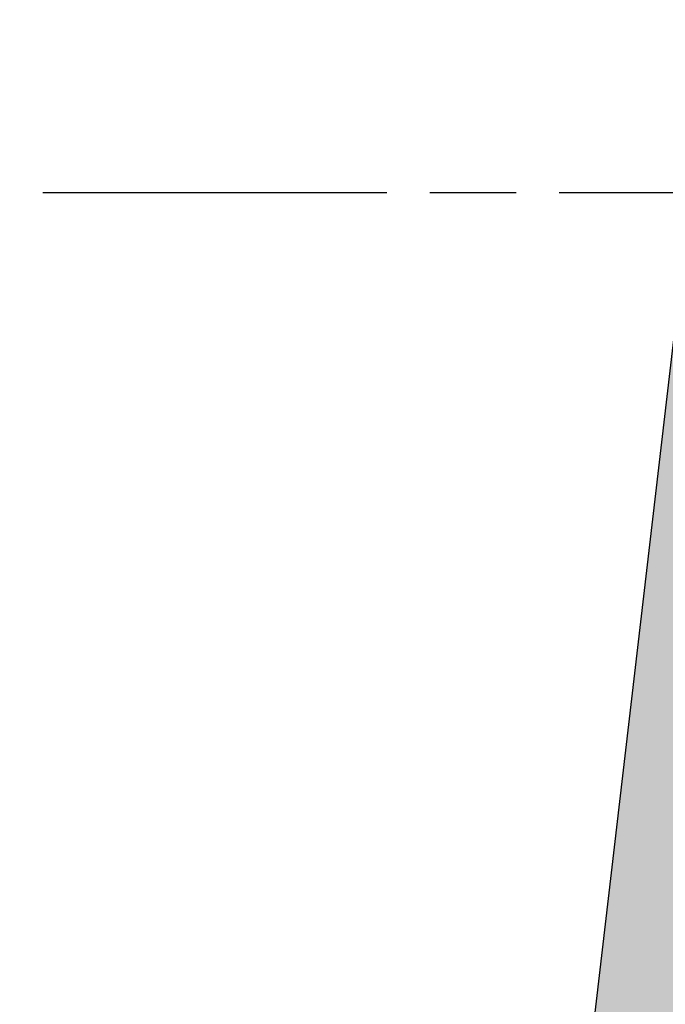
# Model space of a CAD drawing. Header units: millimetres. Extents: x -10538 to 13100, y -15694 to 32605.
# Tile 37 of 203: x -8356 to -7213, y 4615 to 6359. Entities that reach past the tile are written whole.
import ezdxf

# ---------------------------------------------------------------- set-up
doc = ezdxf.new("R2010")
doc.units = ezdxf.units.MM
doc.header["$LTSCALE"] = 100
doc.header["$PDMODE"] = 1
doc.header["$PDSIZE"] = -2
doc.linetypes.add('[LS] ISO-08 Long Dashed Short Dashed', pattern=[9.144, 6.096, -0.762, 1.524, -0.762])
doc.layers.get('0').update_dxf_attribs({"lineweight": 5})
doc.layers.add('Constructie _ STAAL', color=6, linetype='Continuous', lineweight=5, true_color=0xff00ff)
for name, color, linetype, lineweight in [('Geen', 7, 'Continuous', 9), ('Maatlijnen', 7, 'Continuous', 9), ('none', 7, 'Continuous', 13)]:
    doc.layers.add(name, color=color, linetype=linetype, lineweight=lineweight)
doc.styles.add('Century Gothic', font='Century-Gothic_9791.ttf')
doc.dimstyles.new('Arch', dxfattribs={"dimtxt": 101.056134, "dimasz": 224.482422, "dimexe": 317.5, "dimexo": 158.75, "dimgap": 158.75, "dimtad": 1, "dimdec": 4, "dimtxsty": 'Century Gothic', "dimblk": 'VW_SLASH-2', "dimblk1": 'VW_SLASH-2', "dimblk2": 'VW_SLASH-2', "dimcen": 0, "dimdle": 158.75, "dimazin": 0, "dimtfac": 1, "dimtdec": 4, "dimtix": 1, "dimtmove": 0, "dimatfit": 0, "dimldrblk": 'VW_FILLEDARROW', "dimfxl": 1, "dimfrac": 2, "dimtolj": 1, "dimarcsym": 0})

# ---------------------------------------------------------------- blocks, each defined once
blk = doc.blocks.new('Groep-93')
at = {"layer": 'none', "linetype": 'Continuous', "lineweight": 0, "true_color": 0xdddddd, "transparency": 33554687}
h = blk.add_hatch(color=254, dxfattribs=at)
edge = h.paths.add_edge_path()
edge.add_line((-9171.5, -11126.9), (-9171.5, -11133.8))
edge.add_arc((-6071.5, -11133.8), 3100, 180, 270)
edge.add_line((-6071.5, -14233.8), (-6066.5, -14233.8))
edge.add_line((-6066.5, -14233.8), (8435.9, -12771.5))
edge.add_arc((8430.9, -9671.5), 3100, 270.0936, 360)
edge.add_line((11530.9, -9671.5), (11530.9, -9667.8))
edge.add_line((11530.9, -9667.8), (10030.9, 10332.2))
edge.add_arc((7930.9, 10328.5), 2100, 0.1034, 90)
edge.add_line((7930.9, 12428.5), (-4569.1, 12428.5))
edge.add_arc((-4569.1, 10328.5), 2100, 90, 179.8084)
edge.add_line((-6669.1, 10335.5), (-9171.5, -11126.9))
at = {"layer": 'none', "color": 7, "linetype": 'Continuous', "lineweight": 25, "transparency": 33554687, "flags": 128}
blk.add_lwpolyline([(-9171.5, -11126.9), (-9171.5, -11133.8, 0.414214), (-6071.5, -14233.8), (-6066.5, -14233.8), (8435.9, -12771.5, 0.413735), (11530.9, -9671.5), (11530.9, -9667.8), (10030.9, 10332.2, 0.413685), (7930.9, 12428.5), (-4569.1, 12428.5, 0.413234), (-6669.1, 10335.5)], format="xyb", close=True, dxfattribs=at)
blk = doc.blocks.new('Groep-100')
at = {"layer": 'Geen', "color": 5, "linetype": '[LS] ISO-08 Long Dashed Short Dashed', "lineweight": 25, "true_color": 0x0000ff, "transparency": 33554687}
blk.add_line((-9230, 6052.8), (12840.6, 6052.8), dxfattribs=at)
blk = doc.blocks.new('Groep-101')
at = {"layer": 'Constructie _ STAAL', "color": 7, "transparency": 33554546}
blk.add_blockref('Groep-100', (0, 0), dxfattribs=at)
blk = doc.blocks.new('VW_SLASH-2')
at = {"color": 0, "linetype": 'ByBlock', "lineweight": -2, "transparency": 16777216}
blk.add_line((0.7072, 0), (-1, 0), dxfattribs=at)
at = {"color": 0, "linetype": 'Continuous', "lineweight": 20, "transparency": 16777216, "flags": 128}
blk.add_lwpolyline([(0.5001, 0.5001), (-0.5001, -0.5001)], dxfattribs=at)
blk = doc.blocks.new('*D243')
at = {"layer": 'Defpoints', "color": 0, "transparency": 33554687}
for p in [(-9189.4, 12027.2), (-8229.4, 12027.2), (-7439.4, 6052.8)]:
    blk.add_point(p, dxfattribs=at)
at = {"layer": 'Maatlijnen', "color": 0, "lineweight": -2, "transparency": 33554687}
blk.add_line((-9189.4, 6277.3), (-9189.4, 11802.7), dxfattribs=at)
at = {"layer": 'Maatlijnen', "color": 0, "lineweight": -2, "xscale": 224.482421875, "yscale": 224.482421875, "zscale": 224.482421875}
for p, rotation in [((-9189.4, 12027.2), 90), ((-9189.4, 6052.8), 270)]:
    blk.add_blockref('VW_SLASH-2', p, dxfattribs=dict(at, rotation=rotation))
at = {"layer": 'Maatlijnen', "color": 0, "lineweight": 9, "transparency": 33554687, "insert": (-9319, 9040), "char_height": 151.58, "attachment_point": 5, "rotation": 90, "style": 'Century Gothic'}
blk.add_mtext('\\A1;5974', dxfattribs=at)
blk = doc.blocks.new('VW_FILLEDARROW')
at = {"color": 0, "linetype": 'Continuous', "lineweight": 5, "transparency": 16777216, "flags": 128}
blk.add_lwpolyline([(-1.4144, 0.379), (0, 0), (-1.4144, -0.379)], close=True, dxfattribs=at)
blk = doc.blocks.new('*D244')
at = {"layer": 'Defpoints', "color": 0, "transparency": 33554687}
for p in [(-9189.4, 6052.8), (-7439.4, 6052.8), (-8668.8, 1832.8)]:
    blk.add_point(p, dxfattribs=at)
at = {"layer": 'Maatlijnen', "color": 0, "lineweight": -2, "transparency": 33554687}
blk.add_line((-9189.4, 2057.3), (-9189.4, 5828.3), dxfattribs=at)
at = {"layer": 'Maatlijnen', "color": 0, "lineweight": -2, "xscale": 224.482421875, "yscale": 224.482421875, "zscale": 224.482421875}
for p, rotation in [((-9189.4, 6052.8), 90), ((-9189.4, 1832.8), 270)]:
    blk.add_blockref('VW_SLASH-2', p, dxfattribs=dict(at, rotation=rotation))
at = {"layer": 'Maatlijnen', "color": 0, "lineweight": 9, "transparency": 33554687, "insert": (-9319, 3942.8), "char_height": 151.58, "attachment_point": 5, "rotation": 90, "style": 'Century Gothic'}
blk.add_mtext('\\A1;4220', dxfattribs=at)
blk = doc.blocks.new('Groep-145')
at = {"layer": 'Constructie _ STAAL', "color": 7, "transparency": 33554546}
blk.add_blockref('Groep-101', (0, 0), dxfattribs=at)
at = {"layer": 'Geen', "color": 7, "transparency": 33554687}
blk.add_blockref('Groep-93', (0, 0), dxfattribs=at)
at = {"layer": 'Maatlijnen', "color": 5, "lineweight": 9, "true_color": 0x0000ff, "transparency": 33554687}
for base, p1, p2, picture, middle in [((-9189.4, 12027.2), (-7439.4, 6052.8), (-8229.4, 12027.2), '*D243', (-9319, 9040)), ((-9189.4, 6052.8), (-8668.8, 1832.8), (-7439.4, 6052.8), '*D244', (-9319, 3942.8))]:
    dim = blk.add_linear_dim(base=base, p1=p1, p2=p2, angle=270, dimstyle='Arch', override={"dimtxt": 151.584201, "dimgap": 50, "dimdec": 0, "dimpost": '<>', "dimtxsty": 'Century Gothic', "dimse1": 1, "dimse2": 1, "dimtmove": 2}, dxfattribs=at)
    dim.commit()
    dim.dimension.update_dxf_attribs({"geometry": picture, "text_midpoint": middle})

msp = doc.modelspace()

# ---------------------------------------------------------------- block references
at = {"layer": 'none', "color": 7}
msp.add_blockref('Groep-145', (0, 0), dxfattribs=at)

doc.saveas('drawing.dxf')
